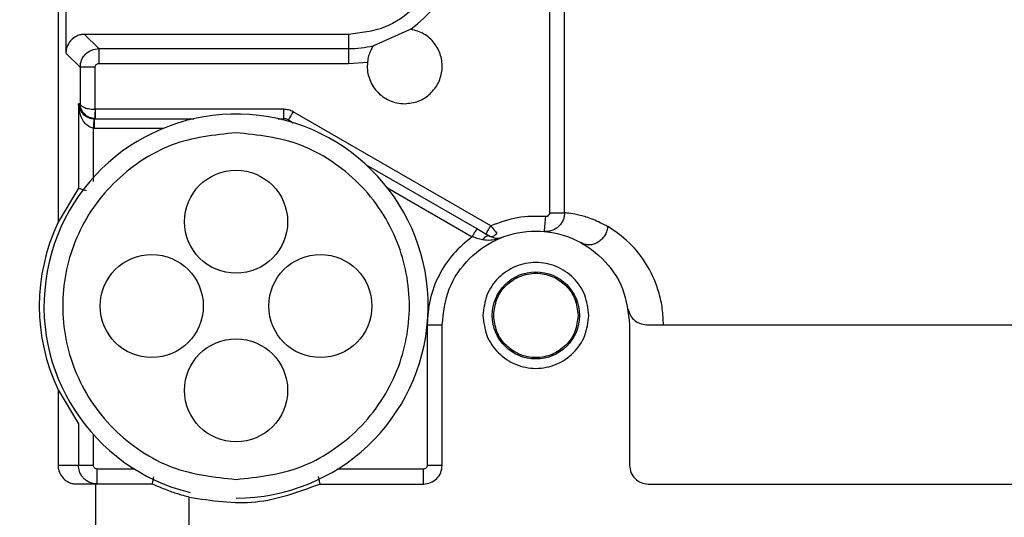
# Model space of a CAD drawing. Header units: inches. Extents: x 218.9 to 312.4, y 214.8 to 247.8.
# Tile 144 of 256: x 256.2309 to 256.3602, y 224.5866 to 224.6519. Entities that reach past the tile are written whole.
import ezdxf

# ---------------------------------------------------------------- set-up
doc = ezdxf.new("R2010")
doc.units = ezdxf.units.IN
doc.header["$LTSCALE"] = 0.25
doc.header["$MEASUREMENT"] = 0
doc.layers.add('ANNOTATIONS', color=1, linetype='Continuous')
doc.layers.add('MOTOR RH', color=7, linetype='Continuous')
doc.styles.add('ARIAL', font='arial.ttf', dxfattribs={"height": 0.09375})
doc.dimstyles.new('STANDARD$0', dxfattribs={"dimtxt": 0.09375, "dimasz": 0.09375, "dimexe": 0.03125, "dimexo": 0.046875, "dimgap": 0.09, "dimtad": 0, "dimtih": 1, "dimtoh": 1, "dimdec": 4, "dimzin": 0, "dimdsep": 46, "dimtxsty": 'ARIAL', "dimcen": 0.09, "dimadec": 0, "dimazin": 0, "dimtfac": 1, "dimtdec": 4, "dimtofl": 0, "dimtmove": 0, "dimatfit": 1, "dimfxl": 1, "dimtolj": 1, "dimtzin": 0, "dimarcsym": 0})

# ---------------------------------------------------------------- blocks, each defined once
blk = doc.blocks.new('*D113')
at = {"layer": 'ANNOTATIONS', "color": 0, "lineweight": -2, "transparency": 16777216}
for p, q in [((255.4929976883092, 223.5726725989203), (255.4929976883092, 225.8445399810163)), ((256.9914460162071, 225.558016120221), (256.9914460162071, 225.8445399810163)), ((255.5867476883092, 225.8132899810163), (256.0611257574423, 225.8132899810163)), ((256.8976960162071, 225.8132899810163), (256.4233179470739, 225.8132899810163))]:
    blk.add_line(p, q, dxfattribs=at)
at = {"layer": 'ANNOTATIONS', "color": 0, "transparency": 16777216}
for points in [[(255.5867476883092, 225.8289149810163), (255.5867476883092, 225.7976649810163), (255.4929976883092, 225.8132899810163)], [(256.8976960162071, 225.8289149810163), (256.8976960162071, 225.7976649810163), (256.9914460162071, 225.8132899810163)]]:
    blk.add_solid(points, dxfattribs=at)
at = {"layer": 'defpoints', "color": 0, "transparency": 16777216}
for p in [(255.4929976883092, 225.8132899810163), (256.9914460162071, 225.511141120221), (255.4929976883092, 223.5257975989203)]:
    blk.add_point(p, dxfattribs=at)
at = {"layer": 'ANNOTATIONS', "color": 0, "transparency": 16777216, "insert": (256.2422218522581, 225.8132899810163), "char_height": 0.09375, "attachment_point": 5, "style": 'ARIAL'}
blk.add_mtext('\\A1;25"', dxfattribs=at)
blk = doc.blocks.new('*D115')
at = {"layer": 'ANNOTATIONS', "color": 0, "lineweight": -2, "transparency": 16777216}
for p, q in [((255.4929976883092, 223.5726725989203), (255.4929976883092, 225.542391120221)), ((256.8367468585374, 224.8765007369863), (256.8367468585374, 225.542391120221)), ((255.5867476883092, 225.511141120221), (255.87455039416, 225.511141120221)), ((256.7429968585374, 225.511141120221), (256.4551941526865, 225.511141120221))]:
    blk.add_line(p, q, dxfattribs=at)
at = {"layer": 'ANNOTATIONS', "color": 0, "transparency": 16777216}
for points in [[(255.5867476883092, 225.526766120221), (255.5867476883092, 225.495516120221), (255.4929976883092, 225.511141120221)], [(256.7429968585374, 225.526766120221), (256.7429968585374, 225.495516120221), (256.8367468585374, 225.511141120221)]]:
    blk.add_solid(points, dxfattribs=at)
at = {"layer": 'defpoints', "color": 0, "transparency": 16777216}
for p in [(256.8367468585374, 225.511141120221), (256.8367468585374, 224.8296257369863), (255.4929976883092, 223.5257975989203)]:
    blk.add_point(p, dxfattribs=at)
at = {"layer": 'ANNOTATIONS', "color": 0, "transparency": 16777216, "insert": (256.1648722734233, 225.511141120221), "char_height": 0.09375, "attachment_point": 5, "style": 'ARIAL'}
blk.add_mtext('\\A1;21 1/2"', dxfattribs=at)

msp = doc.modelspace()

# ---------------------------------------------------------------- linework, layer by layer
at = {"layer": 'MOTOR RH'}
for p, q in [((256.2359860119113, 224.7059895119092), (256.2359860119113, 224.6253214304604)), ((256.2370173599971, 224.6561468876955), (256.2370173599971, 224.6475370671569)), ((256.300522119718, 224.6531807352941), (256.300527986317, 224.6265628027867)), ((256.3024944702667, 224.6265628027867), (256.3024944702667, 224.6537087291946)), ((256.2823309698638, 224.6506651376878), (256.2773396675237, 224.6484311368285)), ((256.2413433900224, 224.6481284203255), (256.239476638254, 224.6499963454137)), ((256.2741259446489, 224.6499963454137), (256.239476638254, 224.6499963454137)), ((256.2741259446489, 224.6499963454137), (256.2741259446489, 224.6461619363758)), ((256.2413433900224, 224.6481284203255), (256.2741259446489, 224.6481284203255)), ((256.2413433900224, 224.6481284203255), (256.2413433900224, 224.6461619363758)), ((256.2370173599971, 224.6475370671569), (256.2388841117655, 224.6456691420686)), ((256.2741259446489, 224.6461619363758), (256.2766169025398, 224.6463543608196)), ((256.2388841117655, 224.6456691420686), (256.2388841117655, 224.6408913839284)), ((256.240851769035, 224.6456691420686), (256.2388841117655, 224.6456691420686)), ((256.240851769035, 224.6401545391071), (256.240851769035, 224.6456691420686)), ((256.2413433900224, 224.6461619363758), (256.2741259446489, 224.6461619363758)), ((256.238669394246, 224.6408913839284), (256.238669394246, 224.6297847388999)), ((256.2388841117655, 224.6408913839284), (256.238669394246, 224.6408913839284)), ((256.2656252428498, 224.6401545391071), (256.240851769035, 224.6401545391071)), ((256.2408775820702, 224.6401545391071), (256.2408775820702, 224.6389225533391)), ((256.2656252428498, 224.6389225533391), (256.2656252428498, 224.6401545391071)), ((256.2406792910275, 224.6389248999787), (256.2407485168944, 224.6389225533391)), ((256.2407485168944, 224.6389225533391), (256.2407485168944, 224.6376929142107)), ((256.2407485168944, 224.6389225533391), (256.2538251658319, 224.6389225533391)), ((256.2408224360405, 224.6389248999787), (256.2408083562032, 224.6389248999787)), ((256.2648989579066, 224.6389225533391), (256.2656252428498, 224.6389225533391)), ((256.2659443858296, 224.6388826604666), (256.2656252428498, 224.6389225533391)), ((256.2662412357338, 224.6387582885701), (256.2668701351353, 224.6383945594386)), ((256.2928087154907, 224.6248403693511), (256.2668560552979, 224.6398236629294)), ((256.2406370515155, 224.6376952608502), (256.2407485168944, 224.6376929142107)), ((256.2406370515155, 224.6306623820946), (256.2406370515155, 224.6376952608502)), ((256.2407485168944, 224.6376929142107), (256.2498921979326, 224.6376929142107)), ((256.2764596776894, 224.6328588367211), (256.2909736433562, 224.6244789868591)), ((256.2386670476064, 224.6297847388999), (256.2359860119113, 224.6253214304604)), ((256.238669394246, 224.6297847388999), (256.2386670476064, 224.6297847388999)), ((256.2792510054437, 224.629826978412), (256.290358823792, 224.6234136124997)), ((256.300527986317, 224.6265628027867), (256.3024944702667, 224.6265628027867)), ((256.2998181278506, 224.6241105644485), (256.3000774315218, 224.6240777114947)), ((256.3000070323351, 224.6240941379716), (256.3000786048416, 224.6240988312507)), ((256.3002006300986, 224.6241105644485), (256.3003672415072, 224.6241269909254)), ((256.2844605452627, 224.6118564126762), (256.286429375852, 224.6118564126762)), ((256.2844605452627, 224.6118282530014), (256.2844605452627, 224.5934024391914)), ((256.286429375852, 224.5934024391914), (256.286429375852, 224.6118564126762)), ((256.3110350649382, 224.6118564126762), (256.3110350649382, 224.5934024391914)), ((256.2359860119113, 224.6033122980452), (256.2359860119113, 224.5934024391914)), ((256.2359860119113, 224.6033122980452), (256.2386670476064, 224.5988489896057)), ((256.2386670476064, 224.5988489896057), (256.238669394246, 224.5988489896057)), ((256.238669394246, 224.5988489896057), (256.238669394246, 224.5934024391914)), ((256.2406370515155, 224.5934024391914), (256.2406370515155, 224.5974198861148)), ((256.2359860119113, 224.5934024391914), (256.2406370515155, 224.5934024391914)), ((256.2844605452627, 224.5934024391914), (256.286429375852, 224.5934024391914)), ((256.2411286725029, 224.590940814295), (256.2411286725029, 224.5929096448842)), ((256.2460261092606, 224.5929096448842), (256.2411286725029, 224.5929096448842)), ((256.2839689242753, 224.5929096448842), (256.2726980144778, 224.5929096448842)), ((256.2839689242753, 224.590940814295), (256.2839689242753, 224.5929096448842)), ((256.2409069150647, 224.590940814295), (256.2384488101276, 224.590940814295)), ((256.2409069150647, 224.590940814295), (256.2409069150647, 224.5845837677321)), ((256.2703666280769, 224.590940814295), (256.2839689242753, 224.590940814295)), ((256.3134955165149, 224.590940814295), (256.3660567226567, 224.590940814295)), ((256.2532103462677, 224.5843702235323), (256.2532103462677, 224.5892230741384))]:
    msp.add_line(p, q, dxfattribs=at)
for centre, radius in [((256.2593620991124, 224.6253899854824), 0.006766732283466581), ((256.2482892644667, 224.6143171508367), 0.006766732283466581), ((256.270434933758, 224.6143171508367), 0.006766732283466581), ((256.2987321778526, 224.613086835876), 0.005720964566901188), ((256.2593620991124, 224.603244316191), 0.006766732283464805)]:
    msp.add_circle(centre, radius, dxfattribs=at)
for centre, radius, start, end in [((256.2741258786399, 224.6622994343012), 0.01417016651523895, 269.999999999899, 283.3247683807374), ((256.2593620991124, 224.6143171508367), 0.02522145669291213, 270.0000164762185, 256.1319425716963), ((256.265625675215, 224.6376931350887), 0.00123031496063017, 60.00000000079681, 75.00000000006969), ((256.6885731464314, 224.3957437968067), 0.4872579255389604, 149.9387578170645, 150.0833973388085), ((256.5236712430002, 224.6052843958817), 0.2246433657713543, 174.6903893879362, 175.1927063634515), ((256.2593620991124, 224.6143171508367), 0.02583661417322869, 154.7912347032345, 205.2087652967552), ((255.8619326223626, 224.8732595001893), 0.4973592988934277, 329.8928790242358, 330.034648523)]:
    msp.add_arc(centre, radius, start, end, dxfattribs=at)
for points, knots in [([(256.286429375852, 224.6622997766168), (256.2862448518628, 224.6606869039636), (256.2858759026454, 224.6574620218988), (256.2830273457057, 224.6533978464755), (256.2789630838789, 224.6505502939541), (256.2757383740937, 224.650181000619), (256.2741259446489, 224.6499963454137)], [0, 0, 0, 0, 0.2500692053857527, 0.500004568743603, 0.7499907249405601, 1, 1, 1, 1]), ([(256.2823309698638, 224.6506651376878), (256.2834799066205, 224.6516218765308), (256.2857774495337, 224.6535350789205), (256.2869786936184, 224.6562729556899), (256.2875792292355, 224.657641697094)], [0, 0, 0, 0, 0.500071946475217, 1, 1, 1, 1]), ([(256.2815072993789, 224.6408913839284), (256.2821173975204, 224.640957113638), (256.2833376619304, 224.6410885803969), (256.2849144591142, 224.6421157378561), (256.2860309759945, 224.6435937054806), (256.2865258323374, 224.6453898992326), (256.2863364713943, 224.6472431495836), (256.2854864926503, 224.6488895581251), (256.2841005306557, 224.6501624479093), (256.2829209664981, 224.6504975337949), (256.2823309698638, 224.6506651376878)], [0, 0, 0, 0, 0.125044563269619, 0.2501030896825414, 0.3750022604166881, 0.5000008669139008, 0.6250026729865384, 0.7500440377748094, 0.8749765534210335, 0.9999999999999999, 0.9999999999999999, 0.9999999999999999, 0.9999999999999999]), ([(256.239476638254, 224.6499963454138), (256.2393015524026, 224.649986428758), (256.2389531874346, 224.6499666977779), (256.2383411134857, 224.6497531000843), (256.2376978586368, 224.6493152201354), (256.2372593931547, 224.6486724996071), (256.2370471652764, 224.6480599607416), (256.2370273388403, 224.6477121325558), (256.2370173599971, 224.6475370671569)], [0, 0, 0, 0, 0.1360266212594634, 0.2706495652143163, 0.4999807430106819, 0.729735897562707, 0.8639733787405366, 0.9999999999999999, 0.9999999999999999, 0.9999999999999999, 0.9999999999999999]), ([(256.2388841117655, 224.6456691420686), (256.2389213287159, 224.6459912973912), (256.2389957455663, 224.6466354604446), (256.2395636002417, 224.6474489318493), (256.2403770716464, 224.6480167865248), (256.2410212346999, 224.6480912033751), (256.2413433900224, 224.6481284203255)], [0, 0, 0, 0, 0.2500572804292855, 0.5, 0.7499427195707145, 1, 1, 1, 1]), ([(256.277391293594, 224.6485109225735), (256.277383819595, 224.6484997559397), (256.2773685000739, 224.6484768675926), (256.2772594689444, 224.6483013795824), (256.2770377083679, 224.6479016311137), (256.2767541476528, 224.6472053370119), (256.2766615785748, 224.6466313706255), (256.2766169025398, 224.6463543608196)], [0, 0, 0, 0, 0.1024749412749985, 0.2100437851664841, 0.4646784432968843, 0.7416411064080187, 1, 1, 1, 1]), ([(256.2766169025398, 224.6463543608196), (256.2765996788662, 224.6460101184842), (256.2765651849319, 224.6453207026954), (256.2767891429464, 224.6443013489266), (256.2772046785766, 224.6433497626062), (256.277814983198, 224.6425070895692), (256.2785841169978, 224.641806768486), (256.2794856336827, 224.6412911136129), (256.280472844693, 224.64095333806), (256.2811624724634, 224.6409120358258), (256.2815072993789, 224.6408913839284)], [0, 0, 0, 0, 0.1247658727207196, 0.2498692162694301, 0.3750190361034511, 0.49980360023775, 0.6250511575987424, 0.7499635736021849, 0.8749770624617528, 1, 1, 1, 1]), ([(256.240851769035, 224.6456691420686), (256.2408584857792, 224.6457343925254), (256.2408718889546, 224.6458645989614), (256.2409884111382, 224.6460253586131), (256.2411482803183, 224.646143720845), (256.2412780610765, 224.6461558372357), (256.2413433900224, 224.6461619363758)], [0, 0, 0, 0, 0.251266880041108, 0.5013997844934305, 0.7490149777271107, 1, 1, 1, 1]), ([(256.238669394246, 224.6408913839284), (256.2387261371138, 224.6405854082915), (256.2388236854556, 224.6400593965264), (256.2393436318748, 224.6394225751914), (256.2398998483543, 224.6390859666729), (256.2403514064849, 224.638951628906), (256.2405735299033, 224.6389335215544), (256.2406792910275, 224.6389248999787)], [0, 0, 0, 0, 0.387015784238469, 0.6653302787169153, 0.852309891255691, 0.9296793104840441, 1, 1, 1, 1]), ([(256.2406370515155, 224.6376952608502), (256.2405312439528, 224.637709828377), (256.2403096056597, 224.6377403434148), (256.2398600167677, 224.6379583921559), (256.2393120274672, 224.6385034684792), (256.2388054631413, 224.639538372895), (256.2387194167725, 224.6403939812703), (256.238669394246, 224.6408913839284)], [0, 0, 0, 0, 0.07047617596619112, 0.1476285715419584, 0.3347120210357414, 0.6132389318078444, 0.9999999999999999, 0.9999999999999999, 0.9999999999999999, 0.9999999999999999]), ([(256.2408083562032, 224.6389248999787), (256.2405694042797, 224.6389586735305), (256.240073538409, 224.6390287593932), (256.2394617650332, 224.6394569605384), (256.2391036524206, 224.6399610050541), (256.2389196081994, 224.6404477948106), (256.2388964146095, 224.6407376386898), (256.2388841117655, 224.6408913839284)], [0, 0, 0, 0, 0.2296886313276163, 0.4766429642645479, 0.7022956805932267, 0.8420852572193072, 1, 1, 1, 1]), ([(256.2388841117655, 224.6408913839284), (256.2389000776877, 224.6408335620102), (256.2389301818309, 224.6407245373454), (256.239123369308, 224.6405467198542), (256.2394941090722, 224.6403538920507), (256.2401146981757, 224.6401956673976), (256.2406120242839, 224.6401679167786), (256.240851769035, 224.6401545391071)], [0, 0, 0, 0, 0.1581294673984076, 0.2981570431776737, 0.5231565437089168, 0.7701292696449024, 1, 1, 1, 1]), ([(256.240851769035, 224.6401545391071), (256.2408459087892, 224.6399998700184), (256.240836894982, 224.6397619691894), (256.24082838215, 224.6394752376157), (256.2408210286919, 224.6392795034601), (256.240814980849, 224.6391218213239), (256.2408107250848, 224.6389663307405), (256.2408092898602, 224.6389412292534), (256.2408083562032, 224.6389248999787)], [0, 0, 0, 0, 0.2398061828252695, 0.368852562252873, 0.4997569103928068, 0.6315909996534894, 0.7603388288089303, 1, 1, 1, 1]), ([(256.2668560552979, 224.6398236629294), (256.2666618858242, 224.6399204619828), (256.2662739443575, 224.6401138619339), (256.2658413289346, 224.6401409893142), (256.2656252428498, 224.6401545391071)], [0, 0, 0, 0, 0.5005122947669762, 0.9999999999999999, 0.9999999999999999, 0.9999999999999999, 0.9999999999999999]), ([(256.2406792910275, 224.6389248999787), (256.2406792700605, 224.6389085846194), (256.2406792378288, 224.6388835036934), (256.2406718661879, 224.6387279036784), (256.2406681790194, 224.6385702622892), (256.2406608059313, 224.638372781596), (256.2406497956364, 224.6380878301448), (256.2406420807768, 224.6378501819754), (256.2406370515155, 224.6376952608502)], [0, 0, 0, 0, 0.2397194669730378, 0.3685108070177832, 0.5003664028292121, 0.6322502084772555, 0.7602665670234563, 1, 1, 1, 1]), ([(256.2593620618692, 224.6370780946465), (256.2564988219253, 224.6367741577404), (256.2520945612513, 224.6363066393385), (256.2467940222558, 224.6334679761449), (256.2431527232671, 224.6305302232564), (256.2401960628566, 224.6268838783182), (256.2374463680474, 224.6215852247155), (256.236051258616, 224.61431730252), (256.2374460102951, 224.6070491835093), (256.2401960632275, 224.6017498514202), (256.243152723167, 224.5981035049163), (256.2467940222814, 224.5951657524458), (256.2520945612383, 224.592327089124), (256.2564988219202, 224.5918595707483), (256.2593620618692, 224.5915556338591)], [0, 0, 0, 0, 0.1197336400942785, 0.1841753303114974, 0.249999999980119, 0.3158246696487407, 0.3802663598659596, 0.4999838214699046, 0.6197336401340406, 0.6841753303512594, 0.7500000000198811, 0.8158246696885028, 0.8802663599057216, 1, 1, 1, 1]), ([(256.2593620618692, 224.5915556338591), (256.2622253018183, 224.5918595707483), (256.2666295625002, 224.592327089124), (256.2719301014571, 224.5951657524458), (256.2755714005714, 224.5981035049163), (256.278528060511, 224.6017498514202), (256.2812781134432, 224.6070491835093), (256.2826728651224, 224.61431730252), (256.281277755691, 224.6215852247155), (256.2785280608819, 224.6268838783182), (256.2755714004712, 224.6305302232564), (256.2719301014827, 224.6334679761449), (256.2666295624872, 224.6363066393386), (256.2622253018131, 224.6367741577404), (256.2593620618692, 224.6370780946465)], [0, 0, 0, 0, 0.1197336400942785, 0.1841753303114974, 0.249999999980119, 0.3158246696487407, 0.3802663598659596, 0.5000161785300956, 0.6197336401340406, 0.6841753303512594, 0.7500000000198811, 0.8158246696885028, 0.8802663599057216, 1, 1, 1, 1]), ([(256.2397113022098, 224.6294327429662), (256.2395645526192, 224.6294842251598), (256.2393034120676, 224.6295758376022), (256.2390229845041, 224.6296658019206), (256.2387597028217, 224.6297577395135), (256.2387051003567, 224.6297740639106), (256.238669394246, 224.6297847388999)], [0, 0, 0, 0, 0.2531248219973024, 0.4504350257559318, 0.6406237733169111, 1, 1, 1, 1]), ([(256.299991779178, 224.6260723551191), (256.29875469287, 224.6260999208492), (256.2962804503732, 224.6261550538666), (256.293965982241, 224.6252786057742), (256.2928087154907, 224.6248403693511)], [0, 0, 0, 0, 0.4999858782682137, 1, 1, 1, 1]), ([(256.3024944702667, 224.6265628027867), (256.3024850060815, 224.6263981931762), (256.3024659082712, 224.6260660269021), (256.3023077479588, 224.6255825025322), (256.3020570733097, 224.6251291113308), (256.3016367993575, 224.6246500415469), (256.3010815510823, 224.62430032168), (256.3004251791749, 224.6241024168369), (256.3000295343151, 224.6241077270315), (256.2998181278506, 224.6241105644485)], [0, 0, 0, 0, 0.1210406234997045, 0.2442482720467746, 0.3709189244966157, 0.5005899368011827, 0.7100183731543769, 0.8450529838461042, 1, 1, 1, 1]), ([(256.300527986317, 224.6265628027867), (256.3005264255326, 224.6265281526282), (256.3005233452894, 224.6264597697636), (256.3004914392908, 224.6263618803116), (256.3004396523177, 224.6262737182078), (256.3003720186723, 224.6261969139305), (256.3002876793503, 224.6261374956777), (256.300196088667, 224.6260920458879), (256.3000943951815, 224.6260708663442), (256.3000262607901, 224.6260718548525), (256.299991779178, 224.626072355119)], [0, 0, 0, 0, 0.1269204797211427, 0.2504804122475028, 0.373412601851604, 0.5005685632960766, 0.6229625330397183, 0.7501752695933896, 0.8735681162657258, 1, 1, 1, 1]), ([(256.3081745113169, 224.6247511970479), (256.3075040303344, 224.625092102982), (256.3061093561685, 224.6258012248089), (256.3044705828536, 224.6262575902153), (256.3030694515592, 224.6265134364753), (256.3027017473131, 224.6265450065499), (256.3024944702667, 224.6265628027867)], [0, 0, 0, 0, 0.2128880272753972, 0.4428305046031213, 0.6859202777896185, 1, 1, 1, 1]), ([(256.2909736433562, 224.6244789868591), (256.2909642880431, 224.6244624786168), (256.2909455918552, 224.6244294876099), (256.2908045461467, 224.6241847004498), (256.2906007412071, 224.6238326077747), (256.2904395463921, 224.6235534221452), (256.290358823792, 224.6234136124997)], [0, 0, 0, 0, 0.2500652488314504, 0.4997445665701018, 0.7494837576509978, 1, 1, 1, 1]), ([(256.2909736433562, 224.6244789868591), (256.2912740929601, 224.6243054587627), (256.2918740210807, 224.6239589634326), (256.2924121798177, 224.6236484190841), (256.2926808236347, 224.6234933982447)], [0, 0, 0, 0, 0.5008093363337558, 0.9999999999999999, 0.9999999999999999, 0.9999999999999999, 0.9999999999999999]), ([(256.2928087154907, 224.6248403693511), (256.2929529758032, 224.6246642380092), (256.2932397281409, 224.6243141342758), (256.293476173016, 224.6240119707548), (256.2935936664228, 224.6238618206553)], [0, 0, 0, 0, 0.5030833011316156, 1, 1, 1, 1]), ([(256.3081745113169, 224.6247511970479), (256.3081469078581, 224.6245713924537), (256.3080888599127, 224.624193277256), (256.3078403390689, 224.6236319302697), (256.3074528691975, 224.6231062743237), (256.3069355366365, 224.622684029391), (256.3063432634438, 224.6224147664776), (256.3057429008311, 224.6223264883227), (256.305188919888, 224.6223840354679), (256.3048744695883, 224.6225315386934), (256.3047249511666, 224.6226016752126)], [0, 0, 0, 0, 0.1106684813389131, 0.2327272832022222, 0.3641597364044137, 0.5001870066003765, 0.6360351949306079, 0.767138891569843, 0.8892765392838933, 1, 1, 1, 1]), ([(256.3154819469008, 224.6118564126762), (256.3154538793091, 224.6125620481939), (256.315397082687, 224.6139899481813), (256.3147937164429, 224.6167220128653), (256.3133482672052, 224.6199795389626), (256.310813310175, 224.6230335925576), (256.3091059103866, 224.6241449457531), (256.3081745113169, 224.6247511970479)], [0, 0, 0, 0, 0.1006518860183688, 0.2036757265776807, 0.4121725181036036, 0.6793358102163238, 0.9999999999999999, 0.9999999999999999, 0.9999999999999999, 0.9999999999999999]), ([(256.290358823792, 224.6234136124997), (256.2895056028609, 224.6227040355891), (256.2877749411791, 224.6212647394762), (256.2859127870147, 224.6183991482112), (256.2846866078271, 224.6152095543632), (256.2845351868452, 224.6129635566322), (256.2844605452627, 224.6118564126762)], [0, 0, 0, 0, 0.2464885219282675, 0.4999739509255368, 0.7535167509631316, 1, 1, 1, 1]), ([(256.286429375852, 224.6118564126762), (256.2866142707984, 224.6134663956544), (256.2869841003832, 224.616686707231), (256.2898293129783, 224.6207818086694), (256.2938953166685, 224.6235195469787), (256.2987319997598, 224.6244799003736), (256.3035688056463, 224.6235197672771), (256.3076351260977, 224.6207818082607), (256.3104803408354, 224.6166867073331), (256.3108501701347, 224.6134663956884), (256.3110350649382, 224.6118564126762)], [0, 0, 0, 0, 0.1249785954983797, 0.2499840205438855, 0.3750064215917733, 0.499985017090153, 0.6249935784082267, 0.7500159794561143, 0.8750214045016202, 0.9999999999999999, 0.9999999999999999, 0.9999999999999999, 0.9999999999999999]), ([(256.291702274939, 224.6230052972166), (256.2914855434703, 224.6230673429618), (256.2910536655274, 224.6231909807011), (256.2905898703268, 224.6233395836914), (256.290358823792, 224.6234136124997)], [0, 0, 0, 0, 0.5018350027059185, 1, 1, 1, 1]), ([(256.2926808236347, 224.6234933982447), (256.2926145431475, 224.6235168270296), (256.2924798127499, 224.623564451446), (256.2922164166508, 224.6234768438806), (256.2919431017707, 224.6232891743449), (256.2917804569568, 224.6230974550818), (256.291702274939, 224.6230052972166)], [0, 0, 0, 0, 0.251668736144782, 0.5115748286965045, 0.7652180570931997, 1, 1, 1, 1]), ([(256.2943633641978, 224.6233572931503), (256.2938539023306, 224.6231749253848), (256.2930012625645, 224.6228697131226), (256.2920750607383, 224.6229663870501), (256.291702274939, 224.6230052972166)], [0, 0, 0, 0, 0.5975112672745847, 1, 1, 1, 1]), ([(256.2926808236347, 224.6234933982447), (256.2927406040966, 224.6234702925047), (256.292863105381, 224.6234229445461), (256.2931014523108, 224.6234785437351), (256.2933562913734, 224.6236215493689), (256.2935157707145, 224.6237829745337), (256.2935936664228, 224.6238618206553)], [0, 0, 0, 0, 0.2441109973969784, 0.5002288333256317, 0.7558929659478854, 0.9999999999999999, 0.9999999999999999, 0.9999999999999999, 0.9999999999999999]), ([(256.2926808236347, 224.6234933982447), (256.2929439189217, 224.6233870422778), (256.2935847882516, 224.6231279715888), (256.2940746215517, 224.6232722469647), (256.2943633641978, 224.6233572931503)], [0, 0, 0, 0, 0.4105287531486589, 1, 1, 1, 1]), ([(256.3056835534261, 224.6130860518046), (256.3055790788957, 224.6139961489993), (256.3053701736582, 224.6158159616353), (256.3037630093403, 224.6181304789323), (256.3014646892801, 224.6196756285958), (256.2987319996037, 224.6202209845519), (256.2959994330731, 224.6196754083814), (256.293701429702, 224.618130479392), (256.2920942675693, 224.6158159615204), (256.2918853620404, 224.613996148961), (256.2917808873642, 224.6130860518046)], [0, 0, 0, 0, 0.125030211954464, 0.2500079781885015, 0.3749857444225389, 0.5000265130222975, 0.625014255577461, 0.7499920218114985, 0.8749697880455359, 1, 1, 1, 1]), ([(256.2931959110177, 224.6130860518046), (256.2932791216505, 224.6138107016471), (256.2934455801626, 224.6152603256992), (256.2947250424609, 224.6171046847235), (256.2965562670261, 224.6183340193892), (256.2987319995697, 224.6187691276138), (256.3009078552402, 224.6183342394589), (256.3027393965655, 224.6171046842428), (256.3040188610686, 224.6152603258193), (256.3041853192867, 224.6138107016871), (256.3042685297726, 224.6130860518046)], [0, 0, 0, 0, 0.1250005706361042, 0.2500570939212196, 0.3750194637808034, 0.4999667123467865, 0.6249805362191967, 0.7499429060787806, 0.874999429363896, 1, 1, 1, 1]), ([(256.2917808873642, 224.6130860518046), (256.2918854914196, 224.6121767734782), (256.292094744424, 224.6103578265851), (256.2937014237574, 224.6080439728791), (256.2959994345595, 224.6064990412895), (256.2987319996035, 224.6059534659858), (256.3014646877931, 224.6064988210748), (256.3037630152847, 224.6080439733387), (256.305369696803, 224.6103578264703), (256.3055789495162, 224.6121767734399), (256.3056835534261, 224.6130860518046)], [0, 0, 0, 0, 0.1249506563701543, 0.249954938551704, 0.3749592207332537, 0.4999734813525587, 0.6250407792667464, 0.7500450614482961, 0.8750493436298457, 1, 1, 1, 1]), ([(256.3042685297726, 224.6130860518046), (256.3041854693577, 224.6123613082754), (256.3040193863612, 224.6109121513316), (256.3027385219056, 224.6090696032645), (256.3009079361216, 224.6078401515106), (256.2987319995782, 224.607405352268), (256.2965561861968, 224.607840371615), (256.2947259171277, 224.6090696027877), (256.2934450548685, 224.6109121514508), (256.2932789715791, 224.6123613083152), (256.2931959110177, 224.6130860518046)], [0, 0, 0, 0, 0.1250287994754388, 0.2500006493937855, 0.3749912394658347, 0.5000332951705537, 0.6250087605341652, 0.7499993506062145, 0.8749712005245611, 0.9999999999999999, 0.9999999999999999, 0.9999999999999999, 0.9999999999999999]), ([(256.3108637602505, 224.6139073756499), (256.3109291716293, 224.6136637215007), (256.3110736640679, 224.6131254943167), (256.3115987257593, 224.6124664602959), (256.3123525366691, 224.6119625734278), (256.3129632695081, 224.6118933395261), (256.3132890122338, 224.6118564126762)], [0, 0, 0, 0, 0.1862249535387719, 0.4113672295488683, 0.6860446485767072, 1, 1, 1, 1]), ([(256.3132890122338, 224.6118564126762), (256.3173515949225, 224.6118564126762), (256.3254769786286, 224.6118564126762), (256.3396051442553, 224.6118564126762), (256.353259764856, 224.6118564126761), (256.3622414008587, 224.6118564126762), (256.3660567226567, 224.6118564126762)], [0, 0, 0, 0, 0.2674845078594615, 0.5349833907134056, 0.802464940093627, 1, 1, 1, 1]), ([(256.2359860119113, 224.5934024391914), (256.2359965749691, 224.5932274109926), (256.2360176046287, 224.5928789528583), (256.2362283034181, 224.592265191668), (256.2366678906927, 224.591621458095), (256.2373116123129, 224.5911846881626), (256.2379240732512, 224.5909700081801), (256.2382729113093, 224.5909506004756), (256.2384488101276, 224.590940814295)], [0, 0, 0, 0, 0.1358982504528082, 0.2705555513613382, 0.5000403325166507, 0.7293520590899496, 0.8635279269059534, 1, 1, 1, 1]), ([(256.2411286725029, 224.590940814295), (256.2409304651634, 224.5909552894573), (256.2405450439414, 224.5909834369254), (256.2400134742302, 224.5911863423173), (256.2395676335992, 224.5914789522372), (256.2391121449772, 224.5919343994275), (256.2387445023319, 224.5925858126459), (256.2386931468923, 224.5931441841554), (256.238669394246, 224.5934024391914)], [0, 0, 0, 0, 0.1541096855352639, 0.2996717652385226, 0.437401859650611, 0.5666386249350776, 0.7995639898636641, 0.9999999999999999, 0.9999999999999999, 0.9999999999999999, 0.9999999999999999]), ([(256.2411286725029, 224.5929096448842), (256.2410642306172, 224.5929160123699), (256.2409347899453, 224.5929288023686), (256.240774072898, 224.5930457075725), (256.2406555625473, 224.5932065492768), (256.2406432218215, 224.5933371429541), (256.2406370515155, 224.5934024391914)], [0, 0, 0, 0, 0.2479656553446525, 0.4980742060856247, 0.749039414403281, 1, 1, 1, 1]), ([(256.2839689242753, 224.590940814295), (256.2842911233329, 224.5909780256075), (256.2849354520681, 224.5910524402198), (256.2857485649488, 224.5916206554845), (256.2863183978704, 224.5924339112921), (256.2863923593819, 224.5930793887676), (256.286429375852, 224.5934024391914)], [0, 0, 0, 0, 0.249834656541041, 0.4996155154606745, 0.7495661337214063, 0.9999999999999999, 0.9999999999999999, 0.9999999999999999, 0.9999999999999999]), ([(256.2844605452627, 224.5934024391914), (256.2844535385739, 224.5933381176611), (256.2844394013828, 224.5932083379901), (256.2843246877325, 224.5930459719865), (256.2841632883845, 224.5929284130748), (256.2840337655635, 224.5929159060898), (256.2839689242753, 224.5929096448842)], [0, 0, 0, 0, 0.24844968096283, 0.5012896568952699, 0.7503372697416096, 1, 1, 1, 1]), ([(256.3110350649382, 224.5934024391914), (256.3110721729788, 224.5930794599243), (256.3111462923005, 224.5924343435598), (256.3117146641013, 224.5916198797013), (256.312528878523, 224.5910527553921), (256.3131733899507, 224.5909781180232), (256.3134955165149, 224.590940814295)], [0, 0, 0, 0, 0.2504127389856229, 0.500172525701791, 0.7501864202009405, 1, 1, 1, 1]), ([(256.2483574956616, 224.590940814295), (256.2479046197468, 224.590940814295), (256.2469986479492, 224.590940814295), (256.2456249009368, 224.590940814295), (256.2443274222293, 224.590940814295), (256.2431639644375, 224.590940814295), (256.2421919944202, 224.590940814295), (256.241466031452, 224.590940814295), (256.2409958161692, 224.590940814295), (256.2409365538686, 224.590940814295), (256.2409069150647, 224.590940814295)], [0, 0, 0, 0, 0.1249488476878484, 0.2499583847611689, 0.3750039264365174, 0.4999479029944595, 0.6249775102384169, 0.7498935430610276, 0.8749144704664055, 1, 1, 1, 1]), ([(256.2483574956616, 224.590940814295), (256.2483635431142, 224.5909682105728), (256.2483727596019, 224.5910099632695), (256.2484314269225, 224.5912652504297), (256.2484889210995, 224.5915243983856), (256.2485455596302, 224.5917698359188), (256.2485757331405, 224.5919005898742)], [0, 0, 0, 0, 0.3741104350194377, 0.5701548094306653, 0.7710050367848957, 1, 1, 1, 1]), ([(256.2532103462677, 224.5892230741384), (256.2531422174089, 224.5892387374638), (256.2530055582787, 224.5892701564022), (256.2519314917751, 224.5895613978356), (256.2503345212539, 224.590074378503), (256.2490269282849, 224.5906474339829), (256.2483574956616, 224.590940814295)], [0, 0, 0, 0, 0.2415450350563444, 0.4845132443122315, 0.7360924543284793, 1, 1, 1, 1]), ([(256.2532103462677, 224.5892230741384), (256.2561436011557, 224.5887724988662), (256.2620099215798, 224.587871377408), (256.2675811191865, 224.5899176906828), (256.2703666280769, 224.590940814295)], [0, 0, 0, 0, 0.5000161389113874, 1, 1, 1, 1]), ([(256.2701448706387, 224.5919170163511), (256.2701762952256, 224.5917803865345), (256.2702341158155, 224.5915289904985), (256.2702927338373, 224.5912651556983), (256.2703513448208, 224.5910100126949), (256.2703605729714, 224.5909682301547), (256.2703666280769, 224.590940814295)], [0, 0, 0, 0, 0.2367181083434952, 0.4355564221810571, 0.6296370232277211, 1, 1, 1, 1])]:
    msp.add_open_spline(points, degree=3, knots=knots, dxfattribs=at)

# ---------------------------------------------------------------- dimensions: what is measured, and where the dimension line sits
at = {"layer": 'ANNOTATIONS'}
dim = msp.add_linear_dim(base=(255.4929976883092, 225.8132899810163), p1=(256.9914460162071, 225.511141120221), p2=(255.4929976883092, 223.5257975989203), text='25"', dimstyle='STANDARD$0', dxfattribs=at)
dim.commit()
dim.dimension.update_dxf_attribs({"geometry": '*D113', "text_midpoint": (256.2422218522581, 225.8132899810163), "dimtype": 160})
dim = msp.add_linear_dim(base=(256.8367468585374, 225.511141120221), p1=(255.4929976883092, 223.5257975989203), p2=(256.8367468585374, 224.8296257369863), text='21 1/2"', dimstyle='STANDARD$0', dxfattribs=at)
dim.commit()
dim.dimension.update_dxf_attribs({"geometry": '*D115', "text_midpoint": (256.1648722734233, 225.511141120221)})

doc.saveas('drawing.dxf')
